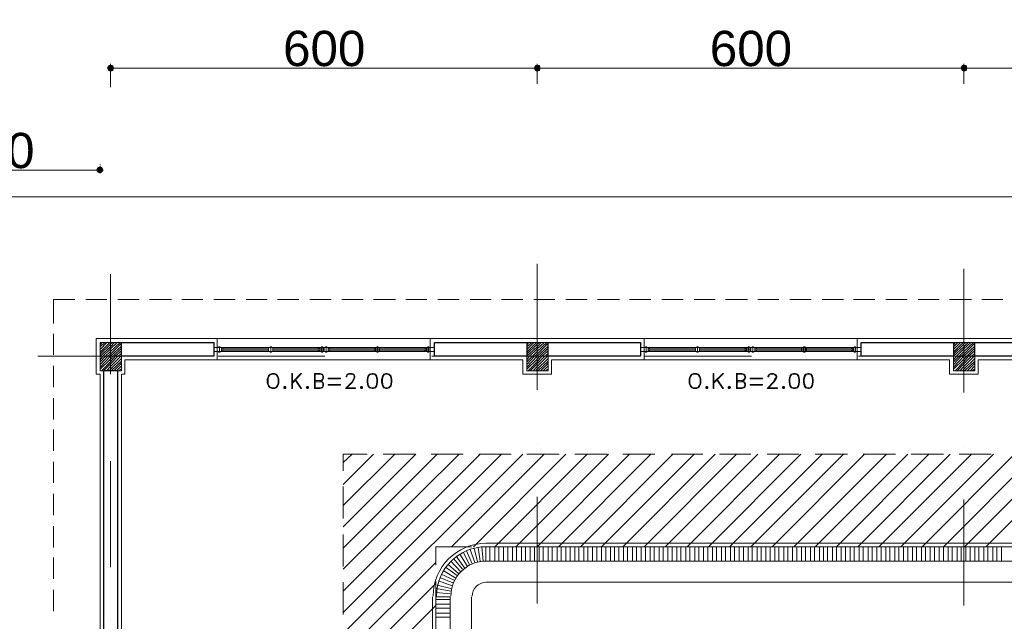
# Model space of a CAD drawing. Header units: metres. Extents: x -35.1 to 33.7, y -25.5 to 18.2.
# Tile 21 of 36: x -19 to -5.2, y 7.9 to 16.3. Entities that reach past the tile are written whole.
import ezdxf

# ---------------------------------------------------------------- set-up
doc = ezdxf.new("R2010")
doc.units = ezdxf.units.M
doc.header["$MEASUREMENT"] = 0
for name, color, linetype in [('PDF_ax', 7, 'Continuous'), ('PDF_column', 7, 'Continuous'), ('PDF_dim', 7, 'Continuous'), ('PDF_furn', 7, 'Continuous'), ('PDF_hatch-plan', 7, 'Continuous'), ('PDF_khatchin', 7, 'Continuous'), ('PDF_Layer5', 7, 'Continuous'), ('PDF_line-estakhr', 7, 'Continuous'), ('PDF_Text', 7, 'Continuous'), ('PDF_textt', 7, 'Continuous'), ('PDF_W', 7, 'Continuous'), ('PDF_wall', 7, 'Continuous'), ('PDF_WIN', 7, 'Continuous')]:
    doc.layers.add(name, color=color, linetype=linetype)
doc.styles.add('PDF Arial', font='arial.ttf')

msp = doc.modelspace()

# ---------------------------------------------------------------- hatches: boundary and pattern name
at = {"layer": 'PDF_W', "transparency": 33554559}
for points in [[(-17.801, 15.638), (-17.781, 15.6), (-17.752, 15.59), (-17.714, 15.6), (-17.704, 15.638), (-17.714, 15.677), (-17.752, 15.686), (-17.781, 15.677)], [(-11.714, 15.6), (-11.704, 15.638), (-11.714, 15.677), (-11.752, 15.686), (-11.781, 15.677), (-11.8, 15.638), (-11.781, 15.6), (-11.752, 15.59)], [(-5.713, 15.6), (-5.704, 15.638), (-5.713, 15.677), (-5.752, 15.686), (-5.781, 15.677), (-5.8, 15.638), (-5.781, 15.6), (-5.752, 15.59)], [(-17.849, 14.203), (-17.868, 14.242), (-17.897, 14.261), (-17.935, 14.242), (-17.955, 14.203), (-17.935, 14.174), (-17.897, 14.155), (-17.868, 14.174)]]:
    msp.add_hatch(color=256, dxfattribs=at).paths.add_polyline_path(points)

# ---------------------------------------------------------------- linework, layer by layer
at = {"layer": 'PDF_ax', "lineweight": 9}
for points in [[(-11.752, 12.884), (-11.752, 11.112)], [(-17.752, 12.739), (-17.752, 11.612)], [(-5.752, 12.816), (-5.752, 11.073)], [(-18.773, 11.584), (-17.733, 11.584)], [(-16.982, 11.584), (-16.982, 11.584)], [(-16.24, 11.584), (-14.738, 11.584)], [(-13.987, 11.584), (-13.987, 11.584)], [(-13.235, 11.584), (-11.733, 11.584)], [(-10.982, 11.584), (-10.982, 11.584)], [(-10.24, 11.584), (-8.738, 11.584)], [(-7.986, 11.584), (-7.986, 11.584)], [(-7.235, 11.584), (-5.733, 11.584)], [(-17.752, 10.861), (-17.752, 10.861)], [(-11.752, 10.36), (-11.752, 10.36)], [(-5.752, 10.322), (-5.752, 10.322)], [(-17.752, 10.11), (-17.752, 8.617)], [(-11.752, 9.609), (-11.752, 8.107)], [(-5.752, 9.571), (-5.752, 8.078)], [(-17.752, 7.866), (-17.752, 7.866)]]:
    msp.add_lwpolyline(points, dxfattribs=at)
at = {"layer": 'PDF_column', "lineweight": 18}
for points in [[(-17.897, 11.747), (-17.868, 11.776)], [(-17.897, 11.718), (-17.83, 11.776)], [(-17.897, 11.68), (-17.801, 11.776)], [(-17.897, 11.641), (-17.762, 11.776)], [(-17.897, 11.612), (-17.752, 11.757), (-17.724, 11.776)], [(-17.897, 11.574), (-17.897, 11.584), (-17.752, 11.718), (-17.695, 11.776)], [(-17.897, 11.535), (-17.858, 11.584), (-17.752, 11.69), (-17.656, 11.776)], [(-17.897, 11.507), (-17.82, 11.584), (-17.752, 11.651), (-17.618, 11.776)], [(-17.752, 11.834), (-17.752, 11.333)], [(-11.897, 11.747), (-11.868, 11.776)], [(-11.897, 11.718), (-11.829, 11.776)], [(-11.897, 11.68), (-11.8, 11.776)], [(-11.897, 11.641), (-11.762, 11.776)], [(-11.897, 11.612), (-11.752, 11.757), (-11.723, 11.776)], [(-11.897, 11.574), (-11.897, 11.584), (-11.752, 11.718), (-11.694, 11.776)], [(-11.897, 11.535), (-11.858, 11.584), (-11.752, 11.69), (-11.656, 11.776)], [(-11.897, 11.507), (-11.82, 11.584), (-11.752, 11.651), (-11.617, 11.776)], [(-11.752, 11.834), (-11.752, 11.333)], [(-5.896, 11.747), (-5.868, 11.776)], [(-5.896, 11.718), (-5.839, 11.776)], [(-5.896, 11.68), (-5.8, 11.776)], [(-5.896, 11.641), (-5.762, 11.776)], [(-5.896, 11.612), (-5.752, 11.757), (-5.723, 11.776)], [(-5.896, 11.574), (-5.896, 11.584), (-5.752, 11.718), (-5.694, 11.776)], [(-5.896, 11.535), (-5.858, 11.584), (-5.752, 11.69), (-5.656, 11.776)], [(-5.896, 11.507), (-5.819, 11.584), (-5.752, 11.651), (-5.617, 11.776)], [(-5.752, 11.834), (-5.752, 11.333)], [(-17.897, 11.468), (-17.791, 11.584), (-17.752, 11.612), (-17.598, 11.767)], [(-17.897, 11.429), (-17.752, 11.584), (-17.598, 11.728)], [(-17.897, 11.401), (-17.752, 11.545), (-17.714, 11.584), (-17.598, 11.699)], [(-17.878, 11.381), (-17.752, 11.507), (-17.685, 11.584), (-17.598, 11.661)], [(-11.897, 11.468), (-11.791, 11.584), (-11.752, 11.612), (-11.598, 11.767)], [(-11.897, 11.429), (-11.752, 11.584), (-11.598, 11.728)], [(-11.897, 11.401), (-11.752, 11.545), (-11.714, 11.584), (-11.598, 11.699)], [(-11.877, 11.381), (-11.752, 11.507), (-11.685, 11.584), (-11.598, 11.661)], [(-5.896, 11.468), (-5.791, 11.584), (-5.752, 11.612), (-5.598, 11.767)], [(-5.896, 11.429), (-5.752, 11.584), (-5.598, 11.728)], [(-5.896, 11.401), (-5.752, 11.545), (-5.713, 11.584), (-5.598, 11.699)], [(-5.877, 11.381), (-5.752, 11.507), (-5.685, 11.584), (-5.598, 11.661)], [(-17.55, 11.584), (-17.955, 11.584)], [(-17.849, 11.381), (-17.752, 11.478), (-17.647, 11.584), (-17.598, 11.622)], [(-17.81, 11.381), (-17.752, 11.439), (-17.608, 11.584), (-17.598, 11.593)], [(-17.772, 11.381), (-17.752, 11.401), (-17.598, 11.555)], [(-17.752, 11.584), (-17.752, 11.584)], [(-17.743, 11.381), (-17.598, 11.516)], [(-11.55, 11.584), (-11.954, 11.584)], [(-11.849, 11.381), (-11.752, 11.478), (-11.646, 11.584), (-11.598, 11.622)], [(-11.81, 11.381), (-11.752, 11.439), (-11.608, 11.584), (-11.598, 11.593)], [(-11.772, 11.381), (-11.752, 11.401), (-11.598, 11.555)], [(-11.752, 11.584), (-11.752, 11.584)], [(-11.743, 11.381), (-11.598, 11.516)], [(-5.55, 11.584), (-5.954, 11.584)], [(-5.848, 11.381), (-5.752, 11.478), (-5.646, 11.584), (-5.598, 11.622)], [(-5.81, 11.381), (-5.752, 11.439), (-5.608, 11.584), (-5.598, 11.593)], [(-5.771, 11.381), (-5.752, 11.401), (-5.598, 11.555)], [(-5.752, 11.584), (-5.752, 11.584)], [(-5.742, 11.381), (-5.598, 11.516)], [(-17.704, 11.381), (-17.598, 11.487)], [(-17.666, 11.381), (-17.598, 11.449)], [(-17.637, 11.381), (-17.598, 11.41)], [(-11.704, 11.381), (-11.598, 11.487)], [(-11.666, 11.381), (-11.598, 11.449)], [(-11.637, 11.381), (-11.598, 11.41)], [(-5.704, 11.381), (-5.598, 11.487)], [(-5.665, 11.381), (-5.598, 11.449)], [(-5.636, 11.381), (-5.598, 11.41)]]:
    msp.add_lwpolyline(points, dxfattribs=at)
for points in [[(-17.897, 11.381), (-17.598, 11.381), (-17.598, 11.776), (-17.897, 11.776)], [(-11.897, 11.381), (-11.598, 11.381), (-11.598, 11.776), (-11.897, 11.776)], [(-5.896, 11.381), (-5.598, 11.381), (-5.598, 11.776), (-5.896, 11.776)]]:
    msp.add_lwpolyline(points, close=True, dxfattribs=at)
at = {"layer": 'PDF_dim', "lineweight": 20}
for points in [[(-17.752, 15.369), (-17.752, 15.696)], [(-11.849, 15.638), (-17.647, 15.638)], [(-5.848, 15.638), (-11.646, 15.638)], [(0.152, 15.638), (-5.646, 15.638)], [(-17.897, 14.28), (-17.897, 14.271)], [(-20.796, 14.203), (-18.003, 14.203)]]:
    msp.add_lwpolyline(points, dxfattribs=at)
for points in [[(-11.752, 15.696), (-11.752, 15.417)], [(-5.752, 15.696), (-5.752, 15.417)]]:
    msp.add_lwpolyline(points, close=True, dxfattribs=at)
at = {"layer": 'PDF_furn', "lineweight": 9}
msp.add_lwpolyline([(-22.096, 12.421), (-22.096, 13.828), (28.747, 13.828), (28.747, -9.971), (20.849, -9.971), (20.849, -20.97), (-22.096, -20.97), (-22.096, -7.881)], dxfattribs=at)
at = {"layer": 'PDF_hatch-plan', "lineweight": 18}
for points in [[(-14.478, 10.091), (-14.353, 10.206)], [(-14.478, 9.783), (-14.054, 10.206)], [(-14.478, 9.484), (-13.756, 10.206)], [(-14.478, 9.185), (-13.457, 10.206)], [(-14.478, 8.887), (-13.158, 10.206)], [(-14.478, 8.588), (-12.85, 10.206)], [(-14.478, 8.28), (-12.552, 10.206)], [(-14.478, 7.981), (-12.253, 10.206)], [(-14.478, 7.683), (-11.954, 10.206)], [(-12.956, 8.906), (-11.656, 10.206)], [(-12.648, 8.906), (-11.348, 10.206)], [(-12.349, 8.704), (-12.349, 8.906), (-11.049, 10.206)], [(-12.051, 8.906), (-10.751, 10.206)], [(-11.752, 8.906), (-10.452, 10.206)], [(-11.454, 8.906), (-10.153, 10.206)], [(-11.145, 8.906), (-9.845, 10.206)], [(-10.847, 8.704), (-10.847, 8.906), (-9.547, 10.206)], [(-10.548, 8.906), (-9.248, 10.206)], [(-10.25, 8.906), (-8.95, 10.206)], [(-9.951, 8.906), (-8.651, 10.206)], [(-9.643, 8.906), (-8.343, 10.206)], [(-9.344, 8.906), (-8.044, 10.206)], [(-9.046, 8.906), (-7.746, 10.206)], [(-8.747, 8.906), (-7.447, 10.206)], [(-8.449, 8.906), (-7.149, 10.206)], [(-8.141, 8.906), (-6.84, 10.206)], [(-7.842, 8.906), (-6.542, 10.206)], [(-7.543, 8.704), (-7.543, 8.906), (-6.243, 10.206)], [(-7.245, 8.906), (-5.945, 10.206)], [(-6.946, 8.906), (-5.646, 10.206)], [(-6.638, 8.906), (-5.338, 10.206)], [(-6.34, 8.906), (-5.039, 10.206)], [(-6.041, 8.704), (-6.041, 8.906), (-4.741, 10.206)], [(-5.742, 8.906), (-4.442, 10.206)], [(-5.444, 8.906), (-4.144, 10.206)], [(-12.696, 8.868), (-12.629, 8.685)], [(-12.638, 8.887), (-12.59, 8.694)], [(-12.581, 8.896), (-12.552, 8.704)], [(-12.532, 8.906), (-12.513, 8.704)], [(-12.475, 8.704), (-12.475, 8.906)], [(-12.417, 8.704), (-12.417, 8.906)], [(-12.292, 8.704), (-12.292, 8.906)], [(-12.224, 8.704), (-12.224, 8.906)], [(-12.166, 8.704), (-12.166, 8.906)], [(-12.099, 8.704), (-12.099, 8.906)], [(-12.041, 8.704), (-12.041, 8.906)], [(-11.974, 8.704), (-11.974, 8.906)], [(-11.916, 8.704), (-11.916, 8.906)], [(-11.849, 8.704), (-11.849, 8.906)], [(-11.791, 8.704), (-11.791, 8.906)], [(-11.723, 8.704), (-11.723, 8.906)], [(-11.666, 8.704), (-11.666, 8.906)], [(-11.598, 8.704), (-11.598, 8.906)], [(-11.54, 8.704), (-11.54, 8.906)], [(-11.473, 8.704), (-11.473, 8.906)], [(-11.415, 8.704), (-11.415, 8.906)], [(-11.348, 8.704), (-11.348, 8.906)], [(-11.29, 8.704), (-11.29, 8.906)], [(-11.223, 8.704), (-11.223, 8.906)], [(-11.165, 8.704), (-11.165, 8.906)], [(-11.097, 8.704), (-11.097, 8.906)], [(-11.04, 8.704), (-11.04, 8.906)], [(-10.972, 8.704), (-10.972, 8.906)], [(-10.914, 8.704), (-10.914, 8.906)], [(-10.789, 8.704), (-10.789, 8.906)], [(-10.722, 8.704), (-10.722, 8.906)], [(-10.664, 8.704), (-10.664, 8.906)], [(-10.606, 8.704), (-10.606, 8.906)], [(-10.539, 8.704), (-10.539, 8.906)], [(-10.481, 8.704), (-10.481, 8.906)], [(-10.414, 8.704), (-10.414, 8.906)], [(-10.356, 8.704), (-10.356, 8.906)], [(-10.288, 8.704), (-10.288, 8.906)], [(-10.231, 8.704), (-10.231, 8.906)], [(-10.163, 8.704), (-10.163, 8.906)], [(-10.105, 8.704), (-10.105, 8.906)], [(-10.038, 8.704), (-10.038, 8.906)], [(-9.98, 8.704), (-9.98, 8.906)], [(-9.913, 8.704), (-9.913, 8.906)], [(-9.855, 8.704), (-9.855, 8.906)], [(-9.787, 8.704), (-9.787, 8.906)], [(-9.73, 8.704), (-9.73, 8.906)], [(-9.662, 8.704), (-9.662, 8.906)], [(-9.604, 8.704), (-9.604, 8.906)], [(-9.537, 8.704), (-9.537, 8.906)], [(-9.479, 8.704), (-9.479, 8.906)], [(-9.412, 8.704), (-9.412, 8.906)], [(-9.354, 8.704), (-9.354, 8.906)], [(-9.287, 8.704), (-9.287, 8.906)], [(-9.229, 8.704), (-9.229, 8.906)], [(-9.161, 8.704), (-9.161, 8.906)], [(-9.104, 8.704), (-9.104, 8.906)], [(-9.036, 8.704), (-9.036, 8.906)], [(-8.978, 8.704), (-8.978, 8.906)], [(-8.911, 8.704), (-8.911, 8.906)], [(-8.853, 8.704), (-8.853, 8.906)], [(-8.786, 8.704), (-8.786, 8.906)], [(-8.728, 8.704), (-8.728, 8.906)], [(-8.661, 8.704), (-8.661, 8.906)], [(-8.603, 8.704), (-8.603, 8.906)], [(-8.535, 8.704), (-8.535, 8.906)], [(-8.478, 8.704), (-8.478, 8.906)], [(-8.41, 8.704), (-8.41, 8.906)], [(-8.352, 8.704), (-8.352, 8.906)], [(-8.285, 8.704), (-8.285, 8.906)], [(-8.227, 8.704), (-8.227, 8.906)], [(-8.16, 8.704), (-8.16, 8.906)], [(-8.102, 8.704), (-8.102, 8.906)], [(-8.035, 8.704), (-8.035, 8.906)], [(-7.977, 8.704), (-7.977, 8.906)], [(-7.909, 8.704), (-7.909, 8.906)], [(-7.852, 8.704), (-7.852, 8.906)], [(-7.784, 8.704), (-7.784, 8.906)], [(-7.726, 8.704), (-7.726, 8.906)], [(-7.669, 8.704), (-7.669, 8.906)], [(-7.601, 8.704), (-7.601, 8.906)], [(-7.476, 8.704), (-7.476, 8.906)], [(-7.418, 8.704), (-7.418, 8.906)], [(-7.351, 8.704), (-7.351, 8.906)], [(-7.293, 8.704), (-7.293, 8.906)], [(-7.226, 8.704), (-7.226, 8.906)], [(-7.168, 8.704), (-7.168, 8.906)], [(-7.1, 8.704), (-7.1, 8.906)], [(-7.043, 8.704), (-7.043, 8.906)], [(-6.975, 8.704), (-6.975, 8.906)], [(-6.917, 8.704), (-6.917, 8.906)], [(-6.85, 8.704), (-6.85, 8.906)], [(-6.792, 8.704), (-6.792, 8.906)], [(-6.725, 8.704), (-6.725, 8.906)], [(-6.667, 8.704), (-6.667, 8.906)], [(-6.6, 8.704), (-6.6, 8.906)], [(-6.542, 8.704), (-6.542, 8.906)], [(-6.474, 8.704), (-6.474, 8.906)], [(-6.417, 8.704), (-6.417, 8.906)], [(-6.349, 8.704), (-6.349, 8.906)], [(-6.291, 8.704), (-6.291, 8.906)], [(-6.224, 8.704), (-6.224, 8.906)], [(-6.166, 8.704), (-6.166, 8.906)], [(-6.099, 8.704), (-6.099, 8.906)], [(-5.974, 8.704), (-5.974, 8.906)], [(-5.916, 8.704), (-5.916, 8.906)], [(-5.848, 8.704), (-5.848, 8.906)], [(-5.791, 8.704), (-5.791, 8.906)], [(-5.723, 8.704), (-5.723, 8.906)], [(-5.665, 8.704), (-5.665, 8.906)], [(-5.598, 8.704), (-5.598, 8.906)], [(-5.54, 8.704), (-5.54, 8.906)], [(-5.473, 8.704), (-5.473, 8.906)], [(-5.415, 8.704), (-5.415, 8.906)], [(-5.347, 8.704), (-5.347, 8.906)], [(-5.29, 8.704), (-5.29, 8.906)], [(-5.222, 8.704), (-5.222, 8.906)], [(-12.927, 8.742), (-12.802, 8.588)], [(-12.889, 8.771), (-12.773, 8.608)], [(-12.841, 8.8), (-12.735, 8.636)], [(-12.792, 8.829), (-12.706, 8.656)], [(-12.744, 8.848), (-12.667, 8.665)], [(-14.478, 7.384), (-13.178, 8.685)], [(-13.043, 8.617), (-12.879, 8.502)], [(-13.004, 8.656), (-12.86, 8.53)], [(-12.966, 8.704), (-12.831, 8.559)], [(-13.12, 8.473), (-12.937, 8.396)], [(-13.101, 8.521), (-12.918, 8.434)], [(-13.072, 8.569), (-12.898, 8.463)], [(-14.478, 7.086), (-13.178, 8.386)], [(-13.168, 8.319), (-12.966, 8.28)], [(-13.158, 8.367), (-12.966, 8.319)], [(-13.139, 8.425), (-12.947, 8.357)], [(-13.178, 8.261), (-12.975, 8.242)], [(-14.478, 6.778), (-13.178, 8.078)], [(-12.975, 8.164), (-13.178, 8.164)], [(-12.975, 8.097), (-13.178, 8.097)], [(-12.975, 8.039), (-13.178, 8.039)], [(-12.975, 7.972), (-13.178, 7.972)], [(-12.975, 7.914), (-13.178, 7.914)]]:
    msp.add_lwpolyline(points, dxfattribs=at)
msp.add_lwpolyline([(-13.178, 8.203), (-12.975, 8.203)], close=True, dxfattribs=at)
at = {"layer": 'PDF_khatchin', "lineweight": 18}
for points in [[(-18.253, 12.383), (-18.552, 12.383), (-18.552, 12.046)], [(-17.801, 12.383), (-18.099, 12.383)], [(-17.348, 12.383), (-17.647, 12.383)], [(-16.895, 12.383), (-17.204, 12.383)], [(-16.452, 12.383), (-16.751, 12.383)], [(-16, 12.383), (-16.298, 12.383)], [(-15.547, 12.383), (-15.846, 12.383)], [(-15.104, 12.383), (-15.402, 12.383)], [(-14.651, 12.383), (-14.95, 12.383)], [(-14.199, 12.383), (-14.497, 12.383)], [(-13.746, 12.383), (-14.054, 12.383)], [(-13.303, 12.383), (-13.601, 12.383)], [(-12.85, 12.383), (-13.149, 12.383)], [(-12.398, 12.383), (-12.696, 12.383)], [(-11.954, 12.383), (-12.253, 12.383)], [(-11.502, 12.383), (-11.8, 12.383)], [(-11.049, 12.383), (-11.348, 12.383)], [(-10.596, 12.383), (-10.905, 12.383)], [(-10.153, 12.383), (-10.452, 12.383)], [(-9.701, 12.383), (-9.999, 12.383)], [(-9.248, 12.383), (-9.547, 12.383)], [(-8.795, 12.383), (-9.104, 12.383)], [(-8.352, 12.383), (-8.651, 12.383)], [(-7.9, 12.383), (-8.198, 12.383)], [(-7.447, 12.383), (-7.746, 12.383)], [(-7.004, 12.383), (-7.303, 12.383)], [(-6.551, 12.383), (-6.85, 12.383)], [(-6.099, 12.383), (-6.397, 12.383)], [(-5.646, 12.383), (-5.954, 12.383)], [(-5.203, 12.383), (-5.502, 12.383)], [(-18.552, 11.901), (-18.552, 11.603)], [(-18.552, 11.449), (-18.552, 11.15)], [(-18.552, 10.996), (-18.552, 10.697)], [(-18.552, 10.553), (-18.552, 10.254)], [(-14.478, 9.975), (-14.478, 10.206), (-14.141, 10.206)], [(-13.919, 10.206), (-13.467, 10.206)], [(-13.245, 10.206), (-12.792, 10.206)], [(-12.571, 10.206), (-12.118, 10.206)], [(-11.897, 10.206), (-11.444, 10.206)], [(-11.223, 10.206), (-10.77, 10.206)], [(-10.548, 10.206), (-10.096, 10.206)], [(-9.865, 10.206), (-9.421, 10.206)], [(-9.19, 10.206), (-8.747, 10.206)], [(-8.516, 10.206), (-8.073, 10.206)], [(-7.842, 10.206), (-7.389, 10.206)], [(-7.168, 10.206), (-6.715, 10.206)], [(-6.494, 10.206), (-6.041, 10.206)], [(-5.819, 10.206), (-5.367, 10.206)], [(-18.552, 10.1), (-18.552, 9.802)], [(-14.478, 9.754), (-14.478, 9.301)], [(-18.552, 9.648), (-18.552, 9.349)], [(-18.552, 9.195), (-18.552, 8.896)], [(-14.478, 9.079), (-14.478, 8.627)], [(-13.178, 8.646), (-13.178, 8.906), (-12.677, 8.906)], [(-12.446, 8.906), (-12.003, 8.906)], [(-11.772, 8.906), (-11.328, 8.906)], [(-11.097, 8.906), (-10.654, 8.906)], [(-10.423, 8.906), (-9.97, 8.906)], [(-9.749, 8.906), (-9.296, 8.906)], [(-9.075, 8.906), (-8.622, 8.906)], [(-8.401, 8.906), (-7.948, 8.906)], [(-7.726, 8.906), (-7.274, 8.906)], [(-7.052, 8.906), (-6.6, 8.906)], [(-6.378, 8.906), (-5.925, 8.906)], [(-5.704, 8.906), (-5.251, 8.906)], [(-18.552, 8.752), (-18.552, 8.453)], [(-14.478, 8.405), (-14.478, 7.953)], [(-13.178, 8.415), (-13.178, 7.972)], [(-18.552, 8.299), (-18.552, 8.001)]]:
    msp.add_lwpolyline(points, dxfattribs=at)
at = {"layer": 'PDF_Layer5', "lineweight": 13}
for points in [[(-17.675, -6.07), (-17.897, -6.07), (-17.897, 11.333), (-17.955, 11.333), (-17.955, 11.834), (-12.542, 11.834), (-6.542, 11.834), (-1.283, 11.834), (1.048, 11.834), (7.048, 11.834), (11.459, 11.834), (14.551, 11.834), (18.403, 11.834), (18.403, 11.776)], [(-16.25, 11.535), (-16.25, 11.834)], [(-13.255, 11.834), (-13.255, 11.535)], [(-10.25, 11.535), (-10.25, 11.834)], [(-7.254, 11.834), (-7.254, 11.535)], [(12.046, 11.535), (7.048, 11.535), (6.451, 11.535), (6.451, 11.333), (6.046, 11.333), (6.046, 11.535), (5.459, 11.535), (0.45, 11.535), (0.45, 11.333), (0.046, 11.333), (0.046, 11.535), (-0.542, 11.535), (-5.55, 11.535), (-5.55, 11.333), (-5.954, 11.333), (-5.954, 11.535), (-11.55, 11.535), (-11.55, 11.333), (-11.954, 11.333), (-11.954, 11.535), (-17.55, 11.535), (-17.55, 11.333), (-17.598, 11.333), (-17.598, -5.993)]]:
    msp.add_lwpolyline(points, dxfattribs=at)
at = {"layer": 'PDF_line-estakhr', "lineweight": 18}
for points in [[(-12.475, 8.954), (12.326, 8.954)], [(-12.475, 8.906), (12.326, 8.906)], [(-12.475, 8.704), (12.326, 8.704)], [(-12.475, 8.405), (12.326, 8.405)], [(-13.226, -4.645), (-13.226, 8.203)], [(-13.178, -4.645), (-13.178, 8.203)], [(-12.975, -4.645), (-12.975, 8.203)], [(-12.677, -4.645), (-12.677, 8.203)]]:
    msp.add_lwpolyline(points, dxfattribs=at)
for radius in [0.746, 0.698, 0.496, 0.197]:
    msp.add_arc((-12.47, 8.208), radius, 90, 180, dxfattribs=at)
at = {"layer": 'PDF_textt', "lineweight": 20}
for points in [[(-15.48, 11.343), (-15.508, 11.333), (-15.528, 11.314), (-15.537, 11.295), (-15.547, 11.266), (-15.547, 11.208), (-15.537, 11.179), (-15.528, 11.16), (-15.508, 11.141), (-15.48, 11.131), (-15.441, 11.131), (-15.422, 11.141), (-15.402, 11.16), (-15.393, 11.179), (-15.383, 11.208), (-15.383, 11.266), (-15.393, 11.295), (-15.402, 11.314), (-15.422, 11.333), (-15.441, 11.343)], [(-15.47, 11.333), (-15.508, 11.324), (-15.528, 11.295), (-15.537, 11.266), (-15.537, 11.208), (-15.528, 11.179), (-15.508, 11.15), (-15.47, 11.141), (-15.451, 11.141), (-15.422, 11.15), (-15.402, 11.179), (-15.393, 11.208), (-15.393, 11.266), (-15.402, 11.295), (-15.422, 11.324), (-15.451, 11.333)], [(-15.191, 11.131), (-15.191, 11.343), (-15.2, 11.343), (-15.2, 11.131)], [(-14.516, 11.266), (-14.69, 11.266), (-14.69, 11.275), (-14.516, 11.275)], [(-14.073, 11.343), (-14.112, 11.333), (-14.131, 11.304), (-14.141, 11.256), (-14.141, 11.218), (-14.131, 11.169), (-14.112, 11.141), (-14.073, 11.131), (-14.054, 11.131), (-14.025, 11.141), (-14.006, 11.169), (-13.996, 11.218), (-13.996, 11.256), (-14.006, 11.304), (-14.025, 11.333), (-14.054, 11.343)], [(-13.881, 11.343), (-13.91, 11.333), (-13.929, 11.304), (-13.939, 11.256), (-13.939, 11.218), (-13.929, 11.169), (-13.91, 11.141), (-13.881, 11.131), (-13.861, 11.131), (-13.833, 11.141), (-13.804, 11.169), (-13.794, 11.218), (-13.794, 11.256), (-13.804, 11.304), (-13.833, 11.333), (-13.861, 11.343)], [(-9.556, 11.343), (-9.576, 11.333), (-9.595, 11.314), (-9.604, 11.295), (-9.614, 11.266), (-9.614, 11.208), (-9.604, 11.179), (-9.595, 11.16), (-9.576, 11.141), (-9.556, 11.131), (-9.508, 11.131), (-9.489, 11.141), (-9.47, 11.16), (-9.46, 11.179), (-9.45, 11.208), (-9.45, 11.266), (-9.46, 11.295), (-9.47, 11.314), (-9.489, 11.333), (-9.508, 11.343)], [(-9.547, 11.333), (-9.576, 11.324), (-9.595, 11.295), (-9.604, 11.266), (-9.604, 11.208), (-9.595, 11.179), (-9.576, 11.15), (-9.547, 11.141), (-9.527, 11.141), (-9.489, 11.15), (-9.47, 11.179), (-9.46, 11.208), (-9.46, 11.266), (-9.47, 11.295), (-9.489, 11.324), (-9.527, 11.333)], [(-9.267, 11.131), (-9.267, 11.343), (-9.277, 11.343), (-9.277, 11.131)], [(-8.584, 11.266), (-8.757, 11.266), (-8.757, 11.275), (-8.584, 11.275)], [(-8.15, 11.343), (-8.179, 11.333), (-8.198, 11.304), (-8.208, 11.256), (-8.208, 11.218), (-8.198, 11.169), (-8.179, 11.141), (-8.15, 11.131), (-8.121, 11.131), (-8.092, 11.141), (-8.073, 11.169), (-8.063, 11.218), (-8.063, 11.256), (-8.073, 11.304), (-8.092, 11.333), (-8.121, 11.343)], [(-7.948, 11.343), (-7.977, 11.333), (-7.996, 11.304), (-8.006, 11.256), (-8.006, 11.218), (-7.996, 11.169), (-7.977, 11.141), (-7.948, 11.131), (-7.929, 11.131), (-7.9, 11.141), (-7.88, 11.169), (-7.871, 11.218), (-7.871, 11.256), (-7.88, 11.304), (-7.9, 11.333), (-7.929, 11.343)], [(-15.306, 11.16), (-15.316, 11.15), (-15.316, 11.141), (-15.306, 11.131), (-15.297, 11.131), (-15.287, 11.141), (-15.287, 11.15), (-15.297, 11.16)], [(-15.306, 11.15), (-15.306, 11.141), (-15.297, 11.141), (-15.297, 11.15)], [(-14.988, 11.16), (-14.998, 11.15), (-14.998, 11.141), (-14.988, 11.131), (-14.979, 11.131), (-14.969, 11.141), (-14.969, 11.15), (-14.979, 11.16)], [(-14.988, 11.15), (-14.988, 11.141), (-14.979, 11.141), (-14.979, 11.15)], [(-14.516, 11.179), (-14.69, 11.179), (-14.69, 11.189), (-14.516, 11.189)], [(-14.227, 11.16), (-14.237, 11.15), (-14.237, 11.141), (-14.227, 11.131), (-14.218, 11.131), (-14.208, 11.141), (-14.208, 11.15), (-14.218, 11.16)], [(-14.227, 11.15), (-14.227, 11.141), (-14.218, 11.141), (-14.218, 11.15)], [(-9.373, 11.16), (-9.383, 11.15), (-9.383, 11.141), (-9.373, 11.131), (-9.364, 11.131), (-9.354, 11.141), (-9.354, 11.15), (-9.364, 11.16)], [(-9.373, 11.15), (-9.373, 11.141), (-9.364, 11.141), (-9.364, 11.15)], [(-9.056, 11.16), (-9.065, 11.15), (-9.065, 11.141), (-9.056, 11.131), (-9.046, 11.131), (-9.036, 11.141), (-9.036, 11.15), (-9.046, 11.16)], [(-9.056, 11.15), (-9.056, 11.141), (-9.046, 11.141), (-9.046, 11.15)], [(-8.584, 11.179), (-8.757, 11.179), (-8.757, 11.189), (-8.584, 11.189)], [(-8.295, 11.16), (-8.304, 11.15), (-8.304, 11.141), (-8.295, 11.131), (-8.285, 11.131), (-8.275, 11.141), (-8.275, 11.15), (-8.285, 11.16)], [(-8.295, 11.15), (-8.295, 11.141), (-8.285, 11.141), (-8.285, 11.15)]]:
    msp.add_lwpolyline(points, close=True, dxfattribs=at)
for points in [[(-15.191, 11.208), (-15.065, 11.343), (-15.075, 11.343), (-15.191, 11.218)], [(-15.162, 11.256), (-15.075, 11.131), (-15.065, 11.131), (-15.152, 11.256)], [(-14.805, 11.227), (-14.776, 11.246), (-14.767, 11.256), (-14.757, 11.275), (-14.757, 11.304), (-14.767, 11.324), (-14.776, 11.333), (-14.805, 11.343), (-14.882, 11.343), (-14.882, 11.131), (-14.805, 11.131), (-14.776, 11.141), (-14.767, 11.15), (-14.757, 11.169), (-14.757, 11.198), (-14.767, 11.218), (-14.776, 11.227), (-14.805, 11.246)], [(-14.873, 11.246), (-14.805, 11.246), (-14.776, 11.256), (-14.767, 11.275), (-14.767, 11.304), (-14.776, 11.324), (-14.805, 11.333), (-14.873, 11.333), (-14.873, 11.141), (-14.805, 11.141), (-14.776, 11.15), (-14.767, 11.169), (-14.767, 11.198), (-14.776, 11.218), (-14.805, 11.227), (-14.873, 11.227)], [(-14.439, 11.141), (-14.305, 11.141), (-14.305, 11.131), (-14.449, 11.131), (-14.353, 11.227), (-14.333, 11.266), (-14.324, 11.285), (-14.324, 11.304), (-14.333, 11.324), (-14.353, 11.333), (-14.401, 11.333), (-14.42, 11.324), (-14.43, 11.304), (-14.43, 11.295), (-14.439, 11.295), (-14.439, 11.304), (-14.43, 11.324), (-14.42, 11.333), (-14.401, 11.343), (-14.353, 11.343), (-14.333, 11.333), (-14.324, 11.324), (-14.314, 11.304), (-14.314, 11.285), (-14.324, 11.266), (-14.343, 11.227), (-14.439, 11.131)], [(-14.102, 11.333), (-14.122, 11.304), (-14.131, 11.256), (-14.131, 11.218), (-14.122, 11.169), (-14.102, 11.141)], [(-14.025, 11.324), (-14.054, 11.333), (-14.073, 11.333), (-14.112, 11.324)], [(-14.035, 11.141), (-14.016, 11.169), (-14.006, 11.218), (-14.006, 11.256), (-14.016, 11.304), (-14.035, 11.333)], [(-13.9, 11.333), (-13.919, 11.304), (-13.929, 11.256), (-13.929, 11.218), (-13.919, 11.169), (-13.9, 11.141)], [(-13.833, 11.324), (-13.861, 11.333), (-13.881, 11.333), (-13.91, 11.324)], [(-13.842, 11.141), (-13.813, 11.169), (-13.804, 11.218), (-13.804, 11.256), (-13.813, 11.304), (-13.842, 11.333)], [(-9.267, 11.208), (-9.133, 11.343), (-9.142, 11.343), (-9.267, 11.218)], [(-9.229, 11.256), (-9.142, 11.131), (-9.133, 11.131), (-9.219, 11.256)], [(-8.873, 11.227), (-8.844, 11.246), (-8.834, 11.256), (-8.824, 11.275), (-8.824, 11.304), (-8.834, 11.324), (-8.844, 11.333), (-8.873, 11.343), (-8.95, 11.343), (-8.95, 11.131), (-8.873, 11.131), (-8.844, 11.141), (-8.834, 11.15), (-8.824, 11.169), (-8.824, 11.198), (-8.834, 11.218), (-8.844, 11.227), (-8.873, 11.246)], [(-8.94, 11.246), (-8.873, 11.246), (-8.844, 11.256), (-8.834, 11.275), (-8.834, 11.304), (-8.844, 11.324), (-8.873, 11.333), (-8.94, 11.333), (-8.94, 11.141), (-8.873, 11.141), (-8.844, 11.15), (-8.834, 11.169), (-8.834, 11.198), (-8.844, 11.218), (-8.873, 11.227), (-8.94, 11.227)], [(-8.507, 11.141), (-8.372, 11.141), (-8.372, 11.131), (-8.516, 11.131), (-8.429, 11.227), (-8.41, 11.266), (-8.391, 11.285), (-8.391, 11.304), (-8.41, 11.324), (-8.429, 11.333), (-8.468, 11.333), (-8.487, 11.324), (-8.497, 11.304), (-8.497, 11.295), (-8.507, 11.295), (-8.507, 11.304), (-8.497, 11.324), (-8.487, 11.333), (-8.468, 11.343), (-8.429, 11.343), (-8.41, 11.333), (-8.391, 11.324), (-8.381, 11.304), (-8.381, 11.285), (-8.391, 11.266), (-8.42, 11.227), (-8.507, 11.131)], [(-8.169, 11.333), (-8.189, 11.304), (-8.198, 11.256), (-8.198, 11.218), (-8.189, 11.169), (-8.169, 11.141)], [(-8.092, 11.324), (-8.121, 11.333), (-8.15, 11.333), (-8.179, 11.324)], [(-8.102, 11.141), (-8.083, 11.169), (-8.073, 11.218), (-8.073, 11.256), (-8.083, 11.304), (-8.102, 11.333)], [(-7.967, 11.333), (-7.986, 11.304), (-7.996, 11.256), (-7.996, 11.218), (-7.986, 11.169), (-7.967, 11.141)], [(-7.9, 11.324), (-7.929, 11.333), (-7.948, 11.333), (-7.977, 11.324)], [(-7.909, 11.141), (-7.89, 11.169), (-7.88, 11.218), (-7.88, 11.256), (-7.89, 11.304), (-7.909, 11.333)], [(-14.112, 11.15), (-14.073, 11.141), (-14.054, 11.141), (-14.025, 11.15)], [(-13.91, 11.15), (-13.881, 11.141), (-13.861, 11.141), (-13.833, 11.15)], [(-8.179, 11.15), (-8.15, 11.141), (-8.121, 11.141), (-8.092, 11.15)], [(-7.977, 11.15), (-7.948, 11.141), (-7.929, 11.141), (-7.9, 11.15)]]:
    msp.add_lwpolyline(points, dxfattribs=at)
at = {"layer": 'PDF_W', "lineweight": 9}
for points in [[(-17.704, 15.638), (-17.647, 15.638)], [(-11.8, 15.638), (-11.849, 15.638)], [(-11.704, 15.638), (-11.646, 15.638)], [(-5.8, 15.638), (-5.848, 15.638)], [(-5.704, 15.638), (-5.646, 15.638)], [(-17.955, 14.203), (-18.003, 14.203)]]:
    msp.add_lwpolyline(points, dxfattribs=at)
at = {"layer": 'PDF_wall', "lineweight": 30}
for points in [[(-16.298, 11.776), (-16.298, 11.584), (-17.598, 11.584), (-17.598, 11.776)], [(-13.197, 11.584), (-13.197, 11.776), (-11.897, 11.776), (-11.897, 11.584)], [(-10.298, 11.776), (-10.298, 11.584), (-11.598, 11.584), (-11.598, 11.776)], [(-7.197, 11.584), (-7.197, 11.776), (-5.896, 11.776), (-5.896, 11.584)], [(-4.298, 11.776), (-4.298, 11.584), (-5.598, 11.584), (-5.598, 11.776)], [(-17.849, 5.294), (-17.647, 5.294), (-17.647, 11.381), (-17.849, 11.381)]]:
    msp.add_lwpolyline(points, close=True, dxfattribs=at)
at = {"layer": 'PDF_WIN', "lineweight": 18}
for points in [[(-16.298, 11.709), (-16.298, 11.651), (-16.25, 11.651), (-16.25, 11.709)], [(-16.221, 11.651), (-16.25, 11.651), (-16.25, 11.709), (-16.221, 11.709), (-16.192, 11.709), (-16.192, 11.651), (-16.221, 11.651), (-16.221, 11.709)], [(-16.25, 11.709), (-16.25, 11.651), (-16.221, 11.651), (-16.221, 11.709)], [(-16.211, 11.718), (-16.211, 11.709), (-16.231, 11.709), (-16.231, 11.718)], [(-16.211, 11.651), (-16.211, 11.641), (-16.231, 11.641), (-16.231, 11.651)], [(-16.173, 11.69), (-16.192, 11.69), (-16.192, 11.709), (-16.192, 11.651), (-16.221, 11.651), (-16.221, 11.709), (-16.192, 11.709), (-16.173, 11.709)], [(-16.173, 11.709), (-16.173, 11.69), (-16.192, 11.69), (-16.192, 11.709)], [(-16.173, 11.651), (-16.173, 11.67), (-16.192, 11.67), (-16.192, 11.651)], [(-16.173, 11.67), (-16.173, 11.651), (-16.192, 11.651), (-16.192, 11.67)], [(-15.528, 11.709), (-15.528, 11.651), (-15.499, 11.651), (-15.499, 11.709)], [(-15.489, 11.718), (-15.489, 11.709), (-15.508, 11.709), (-15.508, 11.718)], [(-15.489, 11.651), (-15.489, 11.641), (-15.508, 11.641), (-15.508, 11.651)], [(-14.834, 11.69), (-14.834, 11.709), (-14.805, 11.709), (-14.805, 11.69)], [(-14.834, 11.67), (-14.834, 11.651), (-14.805, 11.651), (-14.805, 11.67)], [(-14.815, 11.709), (-14.825, 11.709), (-14.825, 11.69), (-14.815, 11.69)], [(-14.815, 11.651), (-14.825, 11.651), (-14.825, 11.67), (-14.815, 11.67)], [(-14.786, 11.651), (-14.786, 11.709), (-14.805, 11.709), (-14.805, 11.651)], [(-14.805, 11.709), (-14.805, 11.651), (-14.776, 11.651), (-14.776, 11.709)], [(-14.786, 11.718), (-14.786, 11.709), (-14.767, 11.709), (-14.767, 11.718)], [(-14.776, 11.709), (-14.757, 11.709), (-14.757, 11.651), (-14.776, 11.651)], [(-14.719, 11.651), (-14.748, 11.651), (-14.748, 11.709), (-14.719, 11.709), (-14.69, 11.709), (-14.69, 11.651), (-14.719, 11.651), (-14.719, 11.709)], [(-14.748, 11.709), (-14.748, 11.651), (-14.719, 11.651), (-14.719, 11.709)], [(-14.709, 11.718), (-14.709, 11.709), (-14.728, 11.709), (-14.728, 11.718)], [(-14.709, 11.651), (-14.709, 11.641), (-14.728, 11.641), (-14.728, 11.651)], [(-14.67, 11.69), (-14.69, 11.69), (-14.69, 11.709), (-14.69, 11.651), (-14.719, 11.651), (-14.719, 11.709), (-14.69, 11.709), (-14.67, 11.709)], [(-14.67, 11.709), (-14.67, 11.69), (-14.69, 11.69), (-14.69, 11.709)], [(-14.67, 11.651), (-14.67, 11.67), (-14.69, 11.67), (-14.69, 11.651)], [(-14.67, 11.67), (-14.67, 11.651), (-14.69, 11.651), (-14.69, 11.67)], [(-14.035, 11.709), (-14.035, 11.651), (-13.996, 11.651), (-13.996, 11.709)], [(-14.006, 11.651), (-14.006, 11.709), (-14.025, 11.709), (-14.025, 11.651)], [(-13.987, 11.718), (-13.987, 11.709), (-14.006, 11.709), (-14.006, 11.718)], [(-13.987, 11.651), (-13.987, 11.641), (-14.006, 11.641), (-14.006, 11.651)], [(-13.996, 11.709), (-13.977, 11.709), (-13.977, 11.651), (-13.996, 11.651)], [(-13.312, 11.709), (-13.332, 11.709), (-13.332, 11.69), (-13.312, 11.69)], [(-13.332, 11.69), (-13.332, 11.709), (-13.312, 11.709), (-13.312, 11.69)], [(-13.312, 11.651), (-13.332, 11.651), (-13.332, 11.67), (-13.312, 11.67)], [(-13.332, 11.67), (-13.332, 11.651), (-13.312, 11.651), (-13.312, 11.67)], [(-13.312, 11.709), (-13.312, 11.651), (-13.284, 11.651), (-13.284, 11.709)], [(-13.284, 11.651), (-13.284, 11.709), (-13.303, 11.709), (-13.303, 11.651)], [(-13.293, 11.718), (-13.293, 11.709), (-13.274, 11.709), (-13.274, 11.718)], [(-13.274, 11.709), (-13.255, 11.709), (-13.255, 11.651), (-13.274, 11.651)], [(-13.255, 11.709), (-13.255, 11.651), (-13.197, 11.651), (-13.197, 11.709)], [(-10.298, 11.709), (-10.298, 11.651), (-10.25, 11.651), (-10.25, 11.709)], [(-10.221, 11.651), (-10.25, 11.651), (-10.25, 11.709), (-10.221, 11.709), (-10.192, 11.709), (-10.192, 11.651), (-10.221, 11.651), (-10.221, 11.709)], [(-10.25, 11.709), (-10.25, 11.651), (-10.221, 11.651), (-10.221, 11.709)], [(-10.211, 11.718), (-10.211, 11.709), (-10.231, 11.709), (-10.231, 11.718)], [(-10.211, 11.651), (-10.211, 11.641), (-10.231, 11.641), (-10.231, 11.651)], [(-10.173, 11.69), (-10.192, 11.69), (-10.192, 11.709), (-10.192, 11.651), (-10.221, 11.651), (-10.221, 11.709), (-10.192, 11.709), (-10.173, 11.709)], [(-10.173, 11.709), (-10.173, 11.69), (-10.192, 11.69), (-10.192, 11.709)], [(-10.173, 11.651), (-10.173, 11.67), (-10.192, 11.67), (-10.192, 11.651)], [(-10.173, 11.67), (-10.173, 11.651), (-10.192, 11.651), (-10.192, 11.67)], [(-9.527, 11.709), (-9.527, 11.651), (-9.499, 11.651), (-9.499, 11.709)], [(-9.489, 11.718), (-9.489, 11.709), (-9.508, 11.709), (-9.508, 11.718)], [(-9.489, 11.651), (-9.489, 11.641), (-9.508, 11.641), (-9.508, 11.651)], [(-8.834, 11.69), (-8.834, 11.709), (-8.815, 11.709), (-8.815, 11.69)], [(-8.834, 11.67), (-8.834, 11.651), (-8.815, 11.651), (-8.815, 11.67)], [(-8.815, 11.709), (-8.824, 11.709), (-8.824, 11.69), (-8.815, 11.69)], [(-8.815, 11.651), (-8.824, 11.651), (-8.824, 11.67), (-8.815, 11.67)], [(-8.815, 11.709), (-8.815, 11.651), (-8.776, 11.651), (-8.776, 11.709)], [(-8.786, 11.651), (-8.786, 11.709), (-8.805, 11.709), (-8.805, 11.651)], [(-8.786, 11.718), (-8.786, 11.709), (-8.767, 11.709), (-8.767, 11.718)], [(-8.776, 11.709), (-8.757, 11.709), (-8.757, 11.651), (-8.776, 11.651)], [(-8.718, 11.651), (-8.747, 11.651), (-8.747, 11.709), (-8.718, 11.709), (-8.69, 11.709), (-8.69, 11.651), (-8.718, 11.651), (-8.718, 11.709)], [(-8.747, 11.709), (-8.747, 11.651), (-8.718, 11.651), (-8.718, 11.709)], [(-8.709, 11.718), (-8.709, 11.709), (-8.728, 11.709), (-8.728, 11.718)], [(-8.709, 11.651), (-8.709, 11.641), (-8.728, 11.641), (-8.728, 11.651)], [(-8.67, 11.69), (-8.69, 11.69), (-8.69, 11.709), (-8.69, 11.651), (-8.718, 11.651), (-8.718, 11.709), (-8.69, 11.709), (-8.67, 11.709)], [(-8.67, 11.709), (-8.67, 11.69), (-8.69, 11.69), (-8.69, 11.709)], [(-8.67, 11.651), (-8.67, 11.67), (-8.69, 11.67), (-8.69, 11.651)], [(-8.67, 11.67), (-8.67, 11.651), (-8.69, 11.651), (-8.69, 11.67)], [(-8.035, 11.709), (-8.035, 11.651), (-7.996, 11.651), (-7.996, 11.709)], [(-8.006, 11.651), (-8.006, 11.709), (-8.025, 11.709), (-8.025, 11.651)], [(-7.986, 11.718), (-7.986, 11.709), (-8.006, 11.709), (-8.006, 11.718)], [(-7.986, 11.651), (-7.986, 11.641), (-8.006, 11.641), (-8.006, 11.651)], [(-7.996, 11.709), (-7.977, 11.709), (-7.977, 11.651), (-7.996, 11.651)], [(-7.312, 11.709), (-7.332, 11.709), (-7.332, 11.69), (-7.312, 11.69)], [(-7.332, 11.69), (-7.332, 11.709), (-7.312, 11.709), (-7.312, 11.69)], [(-7.312, 11.651), (-7.332, 11.651), (-7.332, 11.67), (-7.312, 11.67)], [(-7.332, 11.67), (-7.332, 11.651), (-7.312, 11.651), (-7.312, 11.67)], [(-7.312, 11.709), (-7.312, 11.651), (-7.283, 11.651), (-7.283, 11.709)], [(-7.283, 11.651), (-7.283, 11.709), (-7.303, 11.709), (-7.303, 11.651)], [(-7.293, 11.718), (-7.293, 11.709), (-7.274, 11.709), (-7.274, 11.718)], [(-7.274, 11.709), (-7.254, 11.709), (-7.254, 11.651), (-7.274, 11.651)], [(-7.254, 11.709), (-7.254, 11.651), (-7.197, 11.651), (-7.197, 11.709)]]:
    msp.add_lwpolyline(points, close=True, dxfattribs=at)
for points in [[(-14.834, 11.709), (-16.173, 11.709)], [(-15.528, 11.69), (-16.173, 11.69)], [(-15.528, 11.67), (-16.173, 11.67)], [(-14.834, 11.651), (-16.173, 11.651)], [(-14.834, 11.69), (-15.47, 11.69), (-15.47, 11.709), (-15.499, 11.709), (-15.499, 11.651), (-15.528, 11.651), (-15.528, 11.709), (-15.499, 11.709), (-15.47, 11.709), (-15.47, 11.651), (-15.499, 11.651), (-15.499, 11.709), (-15.499, 11.651), (-15.47, 11.651), (-15.47, 11.709)], [(-14.834, 11.67), (-15.47, 11.67), (-15.47, 11.651)], [(-14.786, 11.651), (-14.786, 11.641), (-14.767, 11.641), (-14.767, 11.651), (-14.776, 11.651), (-14.776, 11.709), (-14.748, 11.709), (-14.748, 11.651), (-14.776, 11.651)], [(-13.332, 11.709), (-14.67, 11.709)], [(-14.035, 11.69), (-14.67, 11.69)], [(-14.035, 11.67), (-14.67, 11.67)], [(-13.332, 11.651), (-14.67, 11.651)], [(-13.332, 11.69), (-13.967, 11.69), (-13.967, 11.709), (-13.967, 11.651), (-13.996, 11.651), (-13.996, 11.709), (-13.967, 11.709)], [(-13.332, 11.67), (-13.967, 11.67), (-13.967, 11.651)], [(-13.284, 11.651), (-13.255, 11.651), (-13.255, 11.709), (-13.284, 11.709), (-13.284, 11.651), (-13.293, 11.651), (-13.293, 11.641), (-13.274, 11.641), (-13.274, 11.651)], [(-8.834, 11.709), (-10.173, 11.709)], [(-9.527, 11.69), (-10.173, 11.69)], [(-9.527, 11.67), (-10.173, 11.67)], [(-8.834, 11.651), (-10.173, 11.651)], [(-8.834, 11.69), (-9.47, 11.69), (-9.47, 11.709), (-9.499, 11.709), (-9.499, 11.651), (-9.527, 11.651), (-9.527, 11.709), (-9.499, 11.709), (-9.47, 11.709), (-9.47, 11.651), (-9.499, 11.651), (-9.499, 11.709), (-9.499, 11.651), (-9.47, 11.651), (-9.47, 11.709)], [(-8.834, 11.67), (-9.47, 11.67), (-9.47, 11.651)], [(-8.786, 11.651), (-8.786, 11.641), (-8.767, 11.641), (-8.767, 11.651), (-8.776, 11.651), (-8.776, 11.709), (-8.747, 11.709), (-8.747, 11.651), (-8.776, 11.651)], [(-7.332, 11.709), (-8.67, 11.709)], [(-8.035, 11.69), (-8.67, 11.69)], [(-8.035, 11.67), (-8.67, 11.67)], [(-7.332, 11.651), (-8.67, 11.651)], [(-7.332, 11.69), (-7.967, 11.69), (-7.967, 11.709), (-7.967, 11.651), (-7.996, 11.651), (-7.996, 11.709), (-7.967, 11.709)], [(-7.332, 11.67), (-7.967, 11.67), (-7.967, 11.651)], [(-7.283, 11.651), (-7.254, 11.651), (-7.254, 11.709), (-7.283, 11.709), (-7.283, 11.651), (-7.293, 11.651), (-7.293, 11.641), (-7.274, 11.641), (-7.274, 11.651)]]:
    msp.add_lwpolyline(points, dxfattribs=at)

# ---------------------------------------------------------------- texts
at = {"layer": 'PDF_Text', "char_height": 0.4964, "attachment_point": 7, "style": 'PDF Arial'}
for s, insert in [('600', (-15.325, 15.659)), ('600', (-9.325, 15.659)), ('300', (-19.977, 14.224))]:
    msp.add_mtext(s, dxfattribs=dict(at, insert=insert))

doc.saveas('drawing.dxf')
